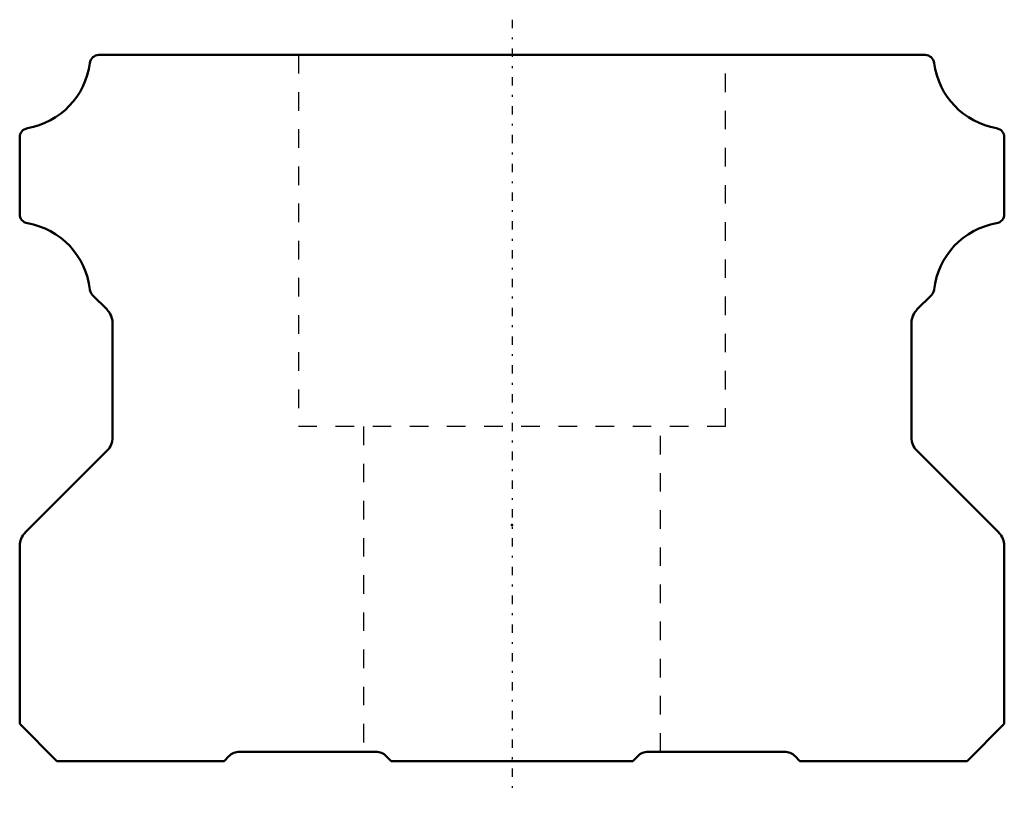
# Model space of a CAD drawing. Header units: millimetres. Extents: x -26.5 to 26.5, y -1.9 to 39.9.
import ezdxf

# ---------------------------------------------------------------- set-up
doc = ezdxf.new("R2010")
doc.units = ezdxf.units.MM
doc.linetypes.add('Center', pattern=[1.5, 0.45, -0.5, 0.05, -0.5])
doc.linetypes.add('Dashed', pattern=[2, 1, -1])
for name, color, linetype, lineweight in [('2d ConnectionPoints', 7, 'Continuous', 50), ('AM_0', 7, 'Continuous', 50), ('AM_7', 7, 'Center', 25), ('AM_9', 6, 'Dashed', 25)]:
    doc.layers.add(name, color=color, linetype=linetype, lineweight=lineweight)

msp = doc.modelspace()

# ---------------------------------------------------------------- linework, layer by layer
at = {"layer": '2d ConnectionPoints'}
for p in [(0, 12.7), (0, 0), (0, 0)]:
    msp.add_point(p, dxfattribs=at)
at = {"layer": 'AM_0'}
for p, q in [((22.233, 38), (-22.233, 38)), ((-26.5, 33.563), (-26.5, 29.437)), ((26.5, 29.437), (26.5, 33.563)), ((-22.578, 25.078), (-21.793, 24.293)), ((21.793, 24.293), (22.578, 25.078)), ((-21.5, 23.586), (-21.5, 17.414)), ((21.5, 17.414), (21.5, 23.586)), ((-21.793, 16.707), (-26.21, 12.29)), ((26.21, 12.29), (21.793, 16.707)), ((-26.5, 11.586), (-26.5, 2)), ((26.5, 2), (26.5, 11.586)), ((-26.5, 2), (-24.5, 0)), ((24.5, 0), (26.5, 2)), ((-24.5, 0), (-15.5, 0)), ((-15.5, 0), (-15.234, 0.266)), ((-14.669, 0.5), (-7.331, 0.5)), ((-6.766, 0.266), (-6.5, 0)), ((-6.5, 0), (6.5, 0)), ((6.5, 0), (6.766, 0.266)), ((7.331, 0.5), (14.669, 0.5)), ((15.234, 0.266), (15.5, 0)), ((15.5, 0), (24.5, 0))]:
    msp.add_line(p, q, dxfattribs=at)
for centre, radius, start, end in [((-22.233, 37.5), 0.5, 90, 172.6533), ((22.233, 37.5), 0.5, 7.3467, 90), ((-26.785, 38.085), 4.089, 279.8441, 352.6822), ((26.785, 38.085), 4.089, 187.3178, 260.1559), ((-26.002, 33.565), 0.498, 99.6987, 180.1506), ((26.002, 33.565), 0.498, 359.8494, 80.3013), ((-25.997, 29.439), 0.503, 180.247, 259.8986), ((26, 29.437), 0.5, 279.8507, 0), ((-26.786, 24.914), 4.091, 6.4786, 80.1398), ((26.786, 24.914), 4.091, 99.8606, 173.5214), ((-22.225, 25.432), 0.5, 186.4735, 224.9989), ((22.225, 25.432), 0.5, 315.0011, 353.5265), ((-22.602, 23.543), 1.103, 2.2059, 42.7988), ((22.602, 23.543), 1.103, 137.2012, 177.7943), ((-22.506, 17.417), 1.006, 315.1419, 359.8618), ((22.506, 17.417), 1.006, 180.1382, 224.8581), ((-25.479, 11.577), 1.021, 135.7147, 179.5052), ((25.479, 11.577), 1.021, 0.4948, 44.2853), ((-14.665, -0.308), 0.808, 90.2382, 134.7623), ((-7.335, -0.308), 0.808, 45.2382, 89.761), ((7.331, -0.3), 0.8, 90, 135.0009), ((14.665, -0.308), 0.808, 45.2377, 89.7618)]:
    msp.add_arc(centre, radius, start, end, dxfattribs=at)
at = {"layer": 'AM_7'}
msp.add_line((0, 39.9), (0, -1.9), dxfattribs=at)
at = {"layer": 'AM_9'}
for p, q in [((-11.5, 38), (-11.5, 18)), ((11.5, 18), (11.5, 38)), ((11.5, 18), (-11.5, 18)), ((-8, 18), (-8, 0.5)), ((8, 0.5), (8, 18))]:
    msp.add_line(p, q, dxfattribs=at)

doc.saveas('drawing.dxf')
